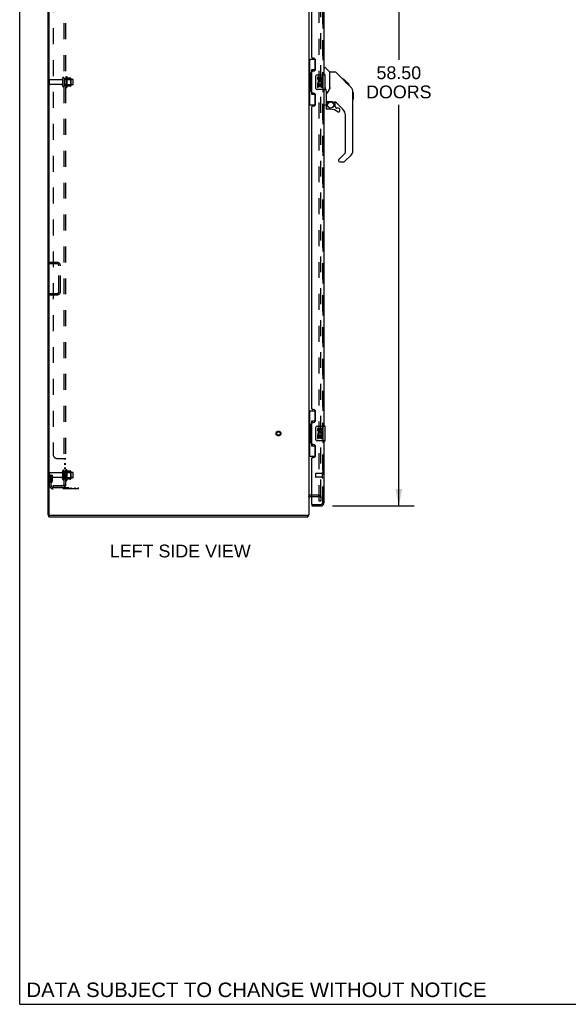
# Model space of a CAD drawing. Header units: inches. Extents: x 0 to 200, y 0 to 129.
# Tile 1 of 82: x 0 to 38, y 0 to 68. Entities that reach past the tile are written whole.
import ezdxf

# ---------------------------------------------------------------- set-up
doc = ezdxf.new("R2010")
doc.units = ezdxf.units.IN
doc.header["$LTSCALE"] = 11
doc.header["$MEASUREMENT"] = 0
doc.linetypes.add('HIDDEN', pattern=[0.2, 0.1, -0.1])
doc.layers.get('0').update_dxf_attribs({"linetype": 'CONTINUOUS'})
for name, color, linetype in [('DEFAULT_2', 8, 'HIDDEN'), ('DIMENSIONS', 7, 'CONTINUOUS'), ('LEFT_DOOR_ASSEMBLY', 7, 'CONTINUOUS'), ('RIGHT_DOOR_ASSEMBLY', 7, 'CONTINUOUS'), ('SUBPANEL', 7, 'CONTINUOUS')]:
    doc.layers.add(name, color=color, linetype=linetype)
doc.styles.get("Standard").update_dxf_attribs({"font": 'arial.ttf'})
doc.dimstyles.new('DIMSTYLE_1', dxfattribs={"dimtxt": 0.882353, "dimasz": 1.176471, "dimexe": 0.09, "dimexo": 0.07, "dimgap": 0.0375, "dimtad": 0, "dimtih": 1, "dimtoh": 1, "dimzin": 4, "dimdsep": 46, "dimtxsty": 'Standard', "dimblk": '_FILLED', "dimblk1": '_FILLED', "dimblk2": '_FILLED', "dimcen": 0.09, "dimazin": 1, "dimtfac": 1, "dimtdec": 3, "dimtofl": 0, "dimtmove": 0, "dimatfit": 3, "dimldrblk": '_FILLED', "dimfxl": 0, "dimtolj": 1, "dimtzin": 4, "dimarcsym": 0})

# ---------------------------------------------------------------- blocks, each defined once
blk = doc.blocks.new('_FILLED')
at = {"color": 0, "linetype": 'ByBlock'}
blk.add_solid([(0, 0), (-1, 0.2), (-1, -0.2)], dxfattribs=at)
blk = doc.blocks.new('*D11')
at = {"layer": 'DIMENSIONS', "color": 2, "linetype": 'Continuous'}
for p, q in [((21.597, 92.891), (27.22, 92.891)), ((26.162, 92.891), (26.162, 65.169)), ((26.162, 34.391), (26.162, 62.081)), ((21.597, 34.391), (27.22, 34.391))]:
    blk.add_line(p, q, dxfattribs=at)
at = {"layer": 'DIMENSIONS', "color": 2, "linetype": 'Continuous', "xscale": 1.1764705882, "yscale": 1.1764705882, "zscale": 1.1764705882}
for p, rotation in [((26.162, 92.891), 90), ((26.162, 34.391), 270)]:
    blk.add_blockref('_FILLED', p, dxfattribs=dict(at, rotation=rotation))
at = {"layer": 'DIMENSIONS', "color": 2, "linetype": 'Continuous', "insert": (26.162, 64.728), "char_height": 0.8824, "width": 4.51345, "attachment_point": 2, "line_spacing_factor": 0.9}
blk.add_mtext('58.50\\PDOORS', dxfattribs=at)

msp = doc.modelspace()

# ---------------------------------------------------------------- linework, layer by layer
at = {"color": 7, "linetype": 'Continuous'}
for p, q in [((0, 0), (0, 129.412)), ((20.166, 35.037), (20.104, 35.037)), ((2.014, 33.745), (1.962, 33.745)), ((2.014, 33.641), (2.014, 33.745)), ((2.014, 33.641), (19.885, 33.641)), ((19.885, 33.641), (19.885, 33.745)), ((19.911, 33.737), (19.902, 33.745)), ((0, 0), (200, 0))]:
    msp.add_line(p, q, dxfattribs=at)
at = {"color": 3, "linetype": 'Continuous'}
for p, q in [((1.962, 33.745), (1.962, 98.338)), ((2.014, 98.311), (2.014, 33.807)), ((19.962, 93.57), (19.962, 33.745)), ((2.014, 33.745), (19.962, 33.745))]:
    msp.add_line(p, q, dxfattribs=at)
at = {"color": 7, "linetype": 'Continuous'}
for points in [[(19.897, 33.676), (19.896, 33.671), (19.896, 33.666), (19.895, 33.662), (19.895, 33.658), (19.894, 33.655), (19.894, 33.652), (19.893, 33.649), (19.892, 33.646), (19.891, 33.644), (19.89, 33.643), (19.888, 33.642), (19.887, 33.641), (19.886, 33.641), (19.885, 33.641)], [(19.911, 33.737), (19.909, 33.735), (19.908, 33.732), (19.906, 33.729), (19.905, 33.725), (19.903, 33.721), (19.902, 33.716), (19.901, 33.712), (19.9, 33.707), (19.899, 33.702), (19.899, 33.697), (19.898, 33.691), (19.898, 33.686), (19.897, 33.676)]]:
    msp.add_lwpolyline(points, dxfattribs=at)
for centre, radius, start, end in [((20.104, 34.894), 0.142, 90, 180), ((19.715, 33.887), 0.246, 322.60593, 324.66952)]:
    msp.add_arc(centre, radius, start, end, dxfattribs=at)
at = {"color": 3, "linetype": 'Continuous'}
msp.add_arc((2.076, 33.807), 0.0625, 180, 270, dxfattribs=at)
at = {"layer": 'DEFAULT_2', "color": 8, "linetype": 'HIDDEN'}
for p, q in [((20.67, 34.724), (20.67, 92.557)), ((20.774, 35.115), (20.774, 92.236)), ((2.96, 63.905), (2.96, 63.376)), ((3.066, 63.905), (3.066, 63.376)), ((3.191, 63.975), (3.191, 63.306)), ((3.261, 63.996), (3.261, 63.285)), ((3.516, 63.918), (3.288, 63.918)), ((3.527, 63.896), (3.527, 63.385)), ((2.066, 63.505), (2.066, 63.777)), ((2.897, 63.807), (2.096, 63.807)), ((2.897, 63.475), (2.096, 63.475)), ((3.661, 63.824), (3.066, 63.824)), ((3.661, 63.458), (3.066, 63.458)), ((3.211, 63.824), (3.191, 63.844)), ((3.211, 63.457), (3.191, 63.437)), ((3.211, 63.824), (3.211, 63.457)), ((3.211, 63.824), (3.507, 63.824)), ((3.211, 63.457), (3.507, 63.457)), ((3.516, 63.363), (3.288, 63.363)), ((3.507, 63.824), (3.527, 63.844)), ((3.507, 63.824), (3.507, 63.457)), ((3.507, 63.457), (3.527, 63.437)), ((3.691, 63.488), (3.691, 63.794)), ((2.066, 51.203), (2.569, 51.203)), ((2.066, 51.203), (2.066, 51.099)), ((2.569, 51.099), (2.066, 51.099)), ((2.712, 49.2), (2.712, 50.957)), ((2.816, 49.2), (2.816, 50.957)), ((2.066, 49.057), (2.569, 49.057)), ((2.066, 48.953), (2.066, 49.057)), ((2.066, 48.953), (2.569, 48.953)), ((2.96, 36.78), (2.96, 36.251)), ((3.066, 36.78), (3.066, 36.251)), ((3.661, 36.699), (3.066, 36.699)), ((3.191, 36.85), (3.191, 36.181)), ((3.211, 36.699), (3.191, 36.719)), ((3.211, 36.699), (3.507, 36.699)), ((3.211, 36.699), (3.211, 36.332)), ((3.261, 36.871), (3.261, 36.16)), ((3.516, 36.793), (3.288, 36.793)), ((3.507, 36.699), (3.527, 36.719)), ((3.507, 36.699), (3.507, 36.332)), ((3.527, 36.771), (3.527, 36.26)), ((2.066, 35.814), (2.066, 36.652)), ((2.17, 36.516), (2.066, 36.516)), ((2.897, 36.682), (2.096, 36.682)), ((2.897, 36.35), (2.096, 36.35)), ((2.154, 36.169), (2.105, 36.101)), ((2.156, 36.175), (2.156, 36.516)), ((2.156, 36.341), (2.26, 36.341)), ((2.17, 36.516), (2.26, 36.516)), ((2.17, 35.814), (2.17, 36.516)), ((2.238, 36.108), (2.189, 36.04)), ((2.26, 36.175), (2.26, 36.516)), ((3.661, 36.333), (3.066, 36.333)), ((3.211, 36.332), (3.191, 36.312)), ((3.211, 36.332), (3.507, 36.332)), ((3.516, 36.238), (3.288, 36.238)), ((3.507, 36.332), (3.527, 36.312)), ((3.691, 36.363), (3.691, 36.669)), ((2.312, 35.672), (4.066, 35.672)), ((4.066, 35.568), (2.312, 35.568)), ((3.563, 35.568), (3.563, 35.672)), ((3.819, 35.568), (3.819, 35.672)), ((4.066, 35.568), (4.066, 35.672)), ((20.588, 35.141), (20.104, 35.141)), ((20.166, 35.037), (20.588, 35.037)), ((20.774, 34.724), (20.67, 34.724)), ((20.774, 35.115), (20.774, 34.724))]:
    msp.add_line(p, q, dxfattribs=at)
for radius in [0.164, 0.124]:
    msp.add_circle((17.858, 39.391), radius, dxfattribs=at)
for centre, radius, start, end in [((3.013, 63.905), 0.053, 360, 180), ((3.229, 63.975), 0.0384, 34.44966, 180), ((2.66, 63.641), 0.698, 23.96793, 30.66313), ((3.307, 63.928), 0.01, 203.96793, 270), ((3.516, 63.908), 0.01, 5.19383, 90), ((3.385, 63.896), 0.141, 0, 5.20805), ((2.096, 63.777), 0.03, 90, 180), ((2.096, 63.505), 0.03, 180, 270), ((2.897, 63.869), 0.0625, 270, 360), ((2.897, 63.412), 0.0625, 0, 90), ((3.013, 63.376), 0.053, 180, 0), ((3.229, 63.306), 0.0384, 180, 325.55034), ((2.66, 63.641), 0.698, 329.33687, 336.03207), ((3.307, 63.353), 0.01, 90, 156.03207), ((3.516, 63.373), 0.01, 270, 354.80617), ((3.385, 63.385), 0.141, 354.79195, 360), ((3.661, 63.794), 0.03, 359.99999, 90), ((3.661, 63.488), 0.03, 270, 0.00001), ((2.569, 50.957), 0.246, 0, 90), ((2.569, 50.957), 0.142, 0, 90), ((2.569, 49.2), 0.246, 270, 360), ((2.569, 49.2), 0.142, 270, 360), ((2.897, 36.744), 0.0625, 270, 360), ((3.013, 36.78), 0.053, 360, 180), ((3.229, 36.85), 0.0384, 34.44966, 180), ((2.66, 36.516), 0.698, 23.96793, 30.66313), ((3.307, 36.803), 0.01, 203.96793, 270), ((3.516, 36.783), 0.01, 5.19383, 90), ((3.385, 36.771), 0.141, 0, 5.20805), ((3.661, 36.669), 0.03, 359.99999, 90), ((2.096, 36.652), 0.03, 90, 180), ((2.096, 36.38), 0.03, 180, 270), ((2.274, 35.98), 0.208, 144.24611, 180), ((2.146, 36.175), 0.01, 324.24611, 360), ((2.274, 35.98), 0.104, 144.24611, 180), ((2.146, 36.175), 0.114, 324.24611, 360), ((2.897, 36.287), 0.0625, 0, 90), ((3.013, 36.251), 0.053, 180, 0), ((3.229, 36.181), 0.0384, 180, 325.55034), ((2.66, 36.516), 0.698, 329.33687, 336.03207), ((3.307, 36.228), 0.01, 90, 156.03207), ((3.516, 36.248), 0.01, 270, 354.80617), ((3.385, 36.26), 0.141, 354.79195, 360), ((3.661, 36.363), 0.03, 270, 0.00001), ((2.312, 35.814), 0.246, 180, 270), ((2.312, 35.814), 0.142, 180, 270), ((20.104, 34.894), 0.246, 90, 142.75862), ((20.588, 34.954), 0.186, 0, 90), ((20.588, 34.954), 0.0823, 0, 90)]:
    msp.add_arc(centre, radius, start, end, dxfattribs=at)
at = {"layer": 'LEFT_DOOR_ASSEMBLY', "color": 8, "linetype": 'HIDDEN'}
for p, q in [((20.916, 34.637), (20.916, 92.644)), ((20.416, 36.609), (20.416, 36.381)), ((20.873, 36.619), (20.426, 36.619)), ((20.873, 36.371), (20.426, 36.371)), ((20.873, 36.637), (20.873, 36.353)), ((20.186, 34.495), (20.773, 34.495))]:
    msp.add_line(p, q, dxfattribs=at)
at = {"layer": 'LEFT_DOOR_ASSEMBLY', "color": 3, "linetype": 'Continuous'}
for p, q in [((21.02, 64.141), (21.02, 87.391)), ((20.166, 65.348), (20.166, 86.183)), ((20.286, 65.288), (20.226, 65.288)), ((20.416, 64.538), (20.416, 65.158)), ((20.166, 62.933), (20.166, 64.348)), ((20.226, 64.408), (20.286, 64.408)), ((20.286, 62.873), (20.226, 62.873)), ((20.416, 62.123), (20.416, 62.743)), ((21.02, 39.891), (21.02, 63.141)), ((20.166, 41.098), (20.166, 61.933)), ((20.226, 61.993), (20.286, 61.993)), ((20.286, 41.038), (20.226, 41.038)), ((20.416, 40.288), (20.416, 40.908)), ((20.166, 38.683), (20.166, 40.098)), ((20.226, 40.158), (20.286, 40.158)), ((21.02, 34.637), (21.02, 38.891)), ((20.286, 38.623), (20.226, 38.623)), ((20.416, 37.873), (20.416, 38.493)), ((20.166, 34.515), (20.166, 37.683)), ((20.226, 37.743), (20.286, 37.743)), ((20.166, 34.391), (20.773, 34.391))]:
    msp.add_line(p, q, dxfattribs=at)
at = {"layer": 'LEFT_DOOR_ASSEMBLY', "color": 7, "linetype": 'Continuous'}
for p, q in [((19.962, 65.216), (20.402, 65.216)), ((20.001, 65.216), (20.001, 64.191)), ((20.366, 65.216), (20.366, 64.436)), ((21.02, 64.644), (21.082, 64.644)), ((21.408, 64.335), (21.11, 64.633)), ((19.979, 64.191), (20.102, 64.191)), ((19.979, 64.191), (19.979, 63.091)), ((20.102, 64.221), (20.102, 64.241)), ((20.102, 63.091), (20.102, 64.191)), ((20.366, 64.481), (20.139, 64.481)), ((20.139, 64.481), (20.139, 62.801)), ((20.425, 63.241), (20.425, 64.041)), ((20.525, 64.141), (21.065, 64.141)), ((20.625, 63.986), (20.562, 63.986)), ((20.562, 63.986), (20.562, 63.85)), ((20.625, 63.85), (20.625, 63.986)), ((20.69, 63.913), (20.69, 63.844)), ((20.751, 63.85), (20.751, 63.892)), ((20.814, 63.892), (20.814, 63.756)), ((20.877, 63.756), (20.877, 63.892)), ((21.08, 63.156), (21.08, 64.126)), ((21.774, 64.33), (21.413, 64.33)), ((21.413, 63.225), (21.413, 64.33)), ((22.595, 63.542), (21.83, 64.306)), ((20.58, 63.525), (20.562, 63.525)), ((20.562, 63.525), (20.562, 63.295)), ((20.562, 63.295), (20.625, 63.295)), ((20.615, 63.525), (20.642, 63.544)), ((20.615, 63.525), (20.877, 63.525)), ((20.625, 63.462), (20.69, 63.462)), ((20.625, 63.295), (20.625, 63.462)), ((20.69, 63.462), (20.69, 63.326)), ((20.69, 63.326), (20.751, 63.326)), ((20.751, 63.462), (20.814, 63.462)), ((20.751, 63.326), (20.751, 63.462)), ((20.806, 63.561), (20.864, 63.536)), ((20.814, 63.756), (20.877, 63.756)), ((20.814, 63.462), (20.814, 63.295)), ((20.814, 63.295), (20.877, 63.295)), ((20.877, 63.295), (20.877, 63.525)), ((21.08, 63.237), (21.082, 63.246)), ((21.11, 63.131), (21.11, 63.27)), ((21.413, 63.287), (21.392, 63.23)), ((22.351, 63.852), (22.285, 63.852)), ((22.359, 63.845), (22.292, 63.845)), ((22.368, 63.835), (22.302, 63.835)), ((22.375, 63.828), (22.308, 63.828)), ((22.383, 63.82), (22.316, 63.82)), ((22.403, 63.801), (22.336, 63.801)), ((22.351, 63.852), (22.678, 63.525)), ((22.425, 63.778), (22.358, 63.778)), ((22.449, 63.755), (22.382, 63.755)), ((22.472, 63.731), (22.405, 63.731)), ((22.496, 63.707), (22.429, 63.707)), ((22.52, 63.684), (22.453, 63.684)), ((22.542, 63.662), (22.475, 63.662)), ((22.562, 63.641), (22.495, 63.641)), ((22.579, 63.624), (22.513, 63.624)), ((22.592, 63.611), (22.526, 63.611)), ((22.597, 63.607), (22.53, 63.607)), ((22.599, 63.605), (22.532, 63.605)), ((22.599, 63.604), (22.532, 63.604)), ((22.6, 63.604), (22.533, 63.604)), ((22.582, 63.554), (22.533, 63.603)), ((22.602, 63.601), (22.535, 63.601)), ((22.607, 63.597), (22.54, 63.597)), ((22.613, 63.591), (22.546, 63.591)), ((22.626, 63.577), (22.559, 63.577)), ((22.641, 63.562), (22.575, 63.562)), ((22.649, 63.554), (22.582, 63.554)), ((22.595, 63.541), (22.582, 63.554)), ((22.656, 63.547), (22.589, 63.547)), ((22.595, 63.541), (22.873, 63.263)), ((22.668, 63.535), (22.601, 63.535)), ((22.673, 63.53), (22.606, 63.53)), ((22.677, 63.527), (22.61, 63.527)), ((22.678, 63.526), (22.611, 63.526)), ((22.678, 63.525), (22.611, 63.525)), ((22.679, 63.525), (22.612, 63.525)), ((22.767, 63.436), (22.679, 63.525)), ((22.696, 63.441), (22.763, 63.441)), ((22.764, 63.439), (22.698, 63.439)), ((22.767, 63.436), (22.7, 63.436)), ((19.979, 63.091), (20.102, 63.091)), ((20.001, 63.091), (20.001, 62.066)), ((20.102, 63.04), (20.102, 63.06)), ((20.139, 62.801), (20.366, 62.801)), ((20.366, 62.846), (20.366, 62.066)), ((21.065, 63.141), (20.525, 63.141)), ((21.138, 63.006), (21.138, 62.112)), ((22.988, 62.985), (22.987, 63.016)), ((22.988, 58.882), (22.988, 62.985)), ((23.008, 62.934), (22.988, 62.954)), ((23.008, 62.934), (23.008, 62.458)), ((19.962, 62.066), (20.402, 62.066)), ((21.02, 62.041), (21.067, 62.041)), ((21.138, 62.085), (21.138, 61.847)), ((21.157, 62.304), (21.453, 62.304)), ((21.195, 62.224), (21.275, 62.304)), ((21.201, 62.218), (21.198, 62.221)), ((21.205, 62.215), (21.201, 62.218)), ((21.21, 62.21), (21.205, 62.215)), ((21.638, 62.263), (21.725, 62.263)), ((21.768, 61.931), (21.768, 62.258)), ((21.771, 61.923), (21.843, 61.851)), ((22.303, 61.766), (21.802, 62.268)), ((22.004, 61.847), (21.851, 61.847)), ((23.008, 62.458), (22.988, 62.438)), ((21.453, 61.769), (21.216, 61.769)), ((22.083, 61.649), (22.083, 61.769)), ((22.476, 58.797), (22.476, 61.349)), ((22.018, 58.306), (22.453, 58.741)), ((22.873, 58.604), (22.421, 58.152)), ((22.004, 58.272), (22.004, 58.207)), ((22.083, 58.129), (22.365, 58.129)), ((19.962, 40.966), (20.402, 40.966)), ((20.001, 40.966), (20.001, 39.941)), ((20.366, 40.966), (20.366, 40.186)), ((20.366, 40.231), (20.139, 40.231)), ((20.139, 40.231), (20.139, 38.551)), ((19.979, 39.941), (20.102, 39.941)), ((19.979, 39.941), (19.979, 38.841)), ((20.102, 39.971), (20.102, 39.991)), ((20.102, 38.841), (20.102, 39.941)), ((20.425, 38.991), (20.425, 39.791)), ((20.525, 39.891), (21.065, 39.891)), ((20.625, 39.736), (20.562, 39.736)), ((20.562, 39.736), (20.562, 39.6)), ((20.625, 39.6), (20.625, 39.736)), ((20.69, 39.663), (20.69, 39.594)), ((20.751, 39.6), (20.751, 39.642)), ((20.814, 39.642), (20.814, 39.506)), ((20.814, 39.506), (20.877, 39.506)), ((20.877, 39.506), (20.877, 39.642)), ((21.08, 38.906), (21.08, 39.876)), ((19.979, 38.841), (20.102, 38.841)), ((20.001, 38.841), (20.001, 37.816)), ((20.102, 38.79), (20.102, 38.81)), ((21.065, 38.891), (20.525, 38.891)), ((20.58, 39.275), (20.562, 39.275)), ((20.562, 39.275), (20.562, 39.045)), ((20.562, 39.045), (20.625, 39.045)), ((20.615, 39.275), (20.642, 39.294)), ((20.615, 39.275), (20.877, 39.275)), ((20.625, 39.212), (20.69, 39.212)), ((20.625, 39.045), (20.625, 39.212)), ((20.69, 39.212), (20.69, 39.076)), ((20.69, 39.076), (20.751, 39.076)), ((20.751, 39.212), (20.814, 39.212)), ((20.751, 39.076), (20.751, 39.212)), ((20.806, 39.311), (20.864, 39.286)), ((20.814, 39.212), (20.814, 39.045)), ((20.814, 39.045), (20.877, 39.045)), ((20.877, 39.045), (20.877, 39.275)), ((20.139, 38.551), (20.366, 38.551)), ((20.366, 38.596), (20.366, 37.816)), ((19.962, 37.816), (20.402, 37.816)), ((20.166, 34.495), (20.186, 34.495)), ((20.166, 34.495), (20.166, 34.391))]:
    msp.add_line(p, q, dxfattribs=at)
for points in [[(20.139, 64.457), (20.139, 64.453), (20.139, 64.45), (20.14, 64.446), (20.141, 64.441), (20.143, 64.437), (20.145, 64.432), (20.148, 64.426), (20.151, 64.42), (20.154, 64.414), (20.158, 64.407), (20.162, 64.399), (20.167, 64.391), (20.172, 64.383), (20.175, 64.38)], [(20.425, 64.041), (20.425, 64.047), (20.425, 64.053), (20.426, 64.059), (20.428, 64.065), (20.429, 64.071), (20.431, 64.077)], [(21.83, 64.306), (21.822, 64.313), (21.814, 64.319), (21.805, 64.323), (21.795, 64.327), (21.785, 64.329), (21.774, 64.33)], [(20.431, 63.204), (20.429, 63.21), (20.428, 63.216), (20.426, 63.222), (20.425, 63.228), (20.425, 63.234), (20.425, 63.241)], [(21.082, 63.246), (21.083, 63.249), (21.084, 63.252), (21.085, 63.254), (21.086, 63.257), (21.087, 63.259), (21.088, 63.261), (21.089, 63.264), (21.09, 63.266), (21.091, 63.268), (21.092, 63.27), (21.094, 63.271), (21.095, 63.273), (21.097, 63.274), (21.098, 63.275), (21.099, 63.276), (21.101, 63.277), (21.102, 63.277), (21.104, 63.277), (21.105, 63.276), (21.106, 63.275), (21.107, 63.274), (21.108, 63.273), (21.109, 63.271), (21.11, 63.27)], [(21.392, 63.23), (21.362, 63.161), (21.326, 63.09), (21.283, 63.018), (21.236, 62.945), (21.191, 62.879)], [(22.533, 63.603), (22.512, 63.624), (22.49, 63.646), (22.469, 63.668)], [(22.988, 62.985), (22.987, 63.015), (22.982, 63.056), (22.972, 63.097), (22.958, 63.135), (22.94, 63.173), (22.919, 63.208), (22.894, 63.241), (22.873, 63.263)], [(20.175, 62.902), (20.172, 62.898), (20.167, 62.89), (20.162, 62.882), (20.158, 62.874), (20.154, 62.867), (20.151, 62.861), (20.148, 62.855), (20.145, 62.85), (20.143, 62.844), (20.141, 62.84), (20.14, 62.835), (20.139, 62.831), (20.139, 62.828), (20.139, 62.824)], [(21.11, 63.131), (21.11, 63.132), (21.111, 63.134), (21.111, 63.135), (21.112, 63.137), (21.113, 63.138), (21.113, 63.14), (21.114, 63.141), (21.114, 63.142), (21.115, 63.143), (21.116, 63.144), (21.117, 63.144), (21.117, 63.145), (21.118, 63.145), (21.119, 63.145), (21.119, 63.144), (21.12, 63.144), (21.12, 63.143), (21.121, 63.142), (21.121, 63.142), (21.122, 63.141), (21.122, 63.14), (21.123, 63.139), (21.123, 63.137), (21.123, 63.136), (21.124, 63.135), (21.124, 63.134), (21.125, 63.132), (21.125, 63.131), (21.125, 63.129), (21.126, 63.128), (21.126, 63.126), (21.127, 63.124), (21.127, 63.122), (21.127, 63.121), (21.128, 63.119), (21.128, 63.116), (21.129, 63.114), (21.129, 63.112), (21.129, 63.11), (21.13, 63.108), (21.13, 63.105), (21.131, 63.103), (21.131, 63.1), (21.131, 63.098), (21.132, 63.095), (21.132, 63.093), (21.132, 63.09), (21.133, 63.087), (21.133, 63.084), (21.133, 63.081), (21.134, 63.078), (21.134, 63.074), (21.135, 63.071), (21.135, 63.067), (21.135, 63.063), (21.136, 63.059), (21.136, 63.055), (21.136, 63.05), (21.137, 63.046), (21.137, 63.041), (21.137, 63.036), (21.137, 63.03), (21.137, 63.025), (21.138, 63.019), (21.138, 63.013), (21.138, 63.006)], [(21.191, 62.879), (21.18, 62.862), (21.165, 62.834), (21.152, 62.801), (21.144, 62.767), (21.139, 62.733), (21.138, 62.709)], [(21.21, 62.21), (21.2, 62.2), (21.192, 62.189), (21.184, 62.178), (21.177, 62.165), (21.171, 62.153), (21.166, 62.14), (21.163, 62.126), (21.16, 62.113), (21.158, 62.099), (21.158, 62.085)], [(21.198, 62.221), (21.197, 62.223), (21.196, 62.223), (21.196, 62.224), (21.195, 62.224)], [(21.453, 62.304), (21.46, 62.304), (21.48, 62.303), (21.5, 62.3), (21.521, 62.297), (21.54, 62.292), (21.558, 62.287), (21.574, 62.281), (21.588, 62.276), (21.6, 62.272), (21.611, 62.268), (21.62, 62.266), (21.628, 62.264), (21.636, 62.263), (21.637, 62.263)], [(20.139, 40.207), (20.139, 40.203), (20.139, 40.2), (20.14, 40.196), (20.141, 40.191), (20.143, 40.187), (20.145, 40.182), (20.148, 40.176), (20.151, 40.17), (20.154, 40.164), (20.158, 40.157), (20.162, 40.149), (20.167, 40.141), (20.172, 40.133), (20.175, 40.13)], [(20.425, 39.791), (20.425, 39.797), (20.425, 39.803), (20.426, 39.809), (20.428, 39.815), (20.429, 39.821), (20.431, 39.827)], [(20.431, 38.954), (20.429, 38.96), (20.428, 38.966), (20.426, 38.972), (20.425, 38.978), (20.425, 38.984), (20.425, 38.991)], [(20.175, 38.652), (20.172, 38.648), (20.167, 38.64), (20.162, 38.632), (20.158, 38.624), (20.154, 38.617), (20.151, 38.611), (20.148, 38.605), (20.145, 38.6), (20.143, 38.594), (20.141, 38.59), (20.14, 38.585), (20.139, 38.581), (20.139, 38.578), (20.139, 38.574)]]:
    msp.add_lwpolyline(points, dxfattribs=at)
msp.add_circle((21.453, 62.064), 0.217, dxfattribs=at)
at = {"layer": 'LEFT_DOOR_ASSEMBLY', "color": 3, "linetype": 'Continuous'}
for centre, radius, start, end in [((20.226, 65.348), 0.06, 180, 270), ((20.286, 65.158), 0.13, 0, 90), ((20.226, 64.348), 0.06, 90, 180), ((20.286, 64.538), 0.13, 270, 360), ((20.226, 62.933), 0.06, 180, 270), ((20.286, 62.743), 0.13, 0, 90), ((20.226, 61.933), 0.06, 90, 180), ((20.286, 62.123), 0.13, 270, 360), ((20.226, 41.098), 0.06, 180, 270), ((20.286, 40.908), 0.13, 0, 90), ((20.226, 40.098), 0.06, 90, 180), ((20.286, 40.288), 0.13, 270, 360), ((20.226, 38.683), 0.06, 180, 270), ((20.286, 38.493), 0.13, 0, 90), ((20.226, 37.683), 0.06, 90, 180), ((20.286, 37.873), 0.13, 270, 360), ((20.186, 34.515), 0.02, 180, 270), ((20.773, 34.637), 0.246, 270, 360)]:
    msp.add_arc(centre, radius, start, end, dxfattribs=at)
at = {"layer": 'LEFT_DOOR_ASSEMBLY', "color": 7, "linetype": 'Continuous'}
for centre, radius, start, end in [((21.082, 64.605), 0.0394, 45, 90), ((20.525, 64.041), 0.1, 90, 158.79459), ((20.782, 63.892), 0.0943, 68.69989, 167.43379), ((20.782, 63.892), 0.0314, 0, 180.04847), ((20.782, 63.892), 0.0943, 0, 68.67039), ((21.065, 64.126), 0.015, 0, 90), ((21.394, 64.321), 0.0197, 0, 45), ((20.525, 63.241), 0.1, 201.20502, 270), ((20.657, 63.85), 0.0943, 180, 360), ((20.716, 63.598), 0.154, 161.41988, 206.19629), ((20.719, 63.599), 0.157, 336.59665, 161.87913), ((20.719, 63.599), 0.157, 205.73705, 207.8532), ((20.657, 63.85), 0.0314, 180, 261.22946), ((20.719, 63.599), 0.0943, 336.59665, 215.11217), ((20.656, 63.855), 0.0362, 263.42855, 341.76278), ((22.555, 62.969), 0.433, 42.23856, 42.72732), ((21.065, 63.156), 0.015, 270, 360), ((21.067, 62.112), 0.0709, 270, 360), ((21.157, 62.324), 0.0197, 180, 270), ((21.335, 62.085), 0.197, 135, 180), ((21.216, 61.847), 0.0787, 180, 270), ((21.725, 62.066), 0.197, 45, 90), ((21.779, 61.931), 0.0118, 180, 225), ((21.851, 61.859), 0.0118, 225, 270), ((22.004, 61.769), 0.0787, 0, 90), ((21.453, 60.981), 0.787, 50.4788, 90), ((22.004, 61.649), 0.0787, 230.4788, 360), ((21.886, 61.349), 0.591, 0, 45), ((22.398, 58.797), 0.0787, 315, 360), ((22.594, 58.882), 0.394, 315, 360), ((22.051, 58.272), 0.0472, 135, 180), ((22.083, 58.207), 0.0787, 180, 270), ((22.365, 58.207), 0.0787, 270, 315), ((20.525, 39.791), 0.1, 90, 158.79459), ((20.657, 39.6), 0.0943, 180, 360), ((20.719, 39.349), 0.157, 336.59665, 161.87913), ((20.657, 39.6), 0.0314, 180, 261.22946), ((20.719, 39.349), 0.0943, 336.59665, 215.11217), ((20.656, 39.605), 0.0362, 263.42855, 341.76278), ((20.782, 39.642), 0.0943, 68.69989, 167.43379), ((20.782, 39.642), 0.0314, 0, 180.04847), ((20.782, 39.642), 0.0943, 0, 68.67039), ((21.065, 39.876), 0.015, 0, 90), ((20.525, 38.991), 0.1, 201.20502, 270), ((20.716, 39.348), 0.154, 161.41988, 206.19629), ((20.719, 39.349), 0.157, 205.73705, 207.8532), ((21.065, 38.906), 0.015, 270, 360)]:
    msp.add_arc(centre, radius, start, end, dxfattribs=at)
at = {"layer": 'LEFT_DOOR_ASSEMBLY', "color": 8, "linetype": 'HIDDEN'}
for centre, radius, start, end in [((20.426, 36.609), 0.01, 90, 180), ((20.426, 36.381), 0.01, 180, 270), ((20.894, 36.637), 0.0215, 0, 180), ((20.894, 36.353), 0.0215, 180, 360), ((20.773, 34.637), 0.142, 270, 360)]:
    msp.add_arc(centre, radius, start, end, dxfattribs=at)
at = {"layer": 'LEFT_DOOR_ASSEMBLY', "color": 7, "linetype": 'Continuous'}
for centre, start_param, end_param in [((20.206, 64.231), 0.699287, 1.51401), ((20.206, 64.231), -4.655602, -3.84088), ((20.206, 63.05), 0.699287, 1.51401), ((20.206, 63.05), -4.655602, -3.84088), ((20.206, 39.981), 0.699287, 1.51401), ((20.206, 39.981), -4.655602, -3.84088), ((20.206, 38.8), 0.699287, 1.51401), ((20.206, 38.8), -4.655602, -3.84088)]:
    msp.add_ellipse(centre, major_axis=(0, 0.18), ratio=0.579493, start_param=start_param, end_param=end_param, dxfattribs=at)
at = {"layer": 'RIGHT_DOOR_ASSEMBLY', "color": 8, "linetype": 'HIDDEN'}
for p, q in [((20.916, 92.644), (20.916, 34.637)), ((20.186, 34.495), (20.773, 34.495))]:
    msp.add_line(p, q, dxfattribs=at)
msp.add_arc((20.773, 34.637), 0.142, 270, 360, dxfattribs=at)
at = {"layer": 'SUBPANEL', "color": 8, "linetype": 'HIDDEN'}
for p, q in [((3.066, 35.797), (3.066, 91.484)), ((3.191, 35.797), (3.191, 91.484)), ((2.316, 89.359), (2.316, 37.922)), ((3.066, 63.891), (3.191, 63.891)), ((3.066, 63.391), (3.191, 63.391)), ((2.566, 37.672), (3.137, 37.672)), ((3.066, 37.636), (3.191, 37.636)), ((3.157, 37.661), (3.165, 37.658)), ((3.066, 37.311), (3.191, 37.311)), ((3.066, 37.275), (3.191, 37.275)), ((3.066, 37.03), (3.191, 37.03)), ((3.066, 36.994), (3.191, 36.994)), ((3.066, 36.766), (3.191, 36.766)), ((3.066, 36.266), (3.191, 36.266)), ((2.316, 35.797), (2.954, 35.797)), ((2.316, 35.797), (2.316, 35.672)), ((2.954, 35.672), (2.316, 35.672)), ((3.137, 35.758), (3.04, 35.838)), ((3.066, 35.797), (3.191, 35.797))]:
    msp.add_line(p, q, dxfattribs=at)
for points in [[(3.04, 37.672), (3.04, 37.67), (3.04, 37.668), (3.04, 37.667), (3.04, 37.665), (3.04, 37.664), (3.041, 37.662), (3.042, 37.66), (3.043, 37.659), (3.044, 37.657), (3.046, 37.656), (3.048, 37.655), (3.049, 37.653), (3.051, 37.652), (3.055, 37.649)], [(3.04, 37.672), (3.04, 37.67), (3.04, 37.668), (3.04, 37.667), (3.04, 37.665), (3.04, 37.664), (3.041, 37.662), (3.042, 37.66)], [(3.043, 37.659), (3.044, 37.657), (3.046, 37.656), (3.048, 37.655), (3.049, 37.653)], [(3.055, 37.649), (3.057, 37.648), (3.059, 37.647), (3.061, 37.645), (3.062, 37.644), (3.063, 37.642), (3.064, 37.641), (3.065, 37.639), (3.066, 37.638), (3.066, 37.636)], [(3.059, 37.647), (3.061, 37.645), (3.062, 37.644), (3.063, 37.642)], [(3.064, 37.641), (3.065, 37.639), (3.066, 37.638), (3.066, 37.636)], [(3.137, 37.672), (3.139, 37.67), (3.141, 37.669), (3.144, 37.667), (3.147, 37.666), (3.15, 37.664), (3.154, 37.662), (3.157, 37.661)], [(3.137, 37.672), (3.139, 37.67), (3.141, 37.669), (3.144, 37.667)], [(3.165, 37.658), (3.168, 37.656), (3.171, 37.655)], [(3.171, 37.655), (3.175, 37.653), (3.178, 37.652), (3.18, 37.65), (3.183, 37.648), (3.185, 37.646), (3.187, 37.645), (3.189, 37.643), (3.19, 37.641), (3.19, 37.639), (3.191, 37.638), (3.191, 37.636)], [(3.178, 37.652), (3.18, 37.65), (3.183, 37.648), (3.185, 37.646), (3.187, 37.645)], [(3.189, 37.643), (3.19, 37.641), (3.19, 37.639), (3.191, 37.638), (3.191, 37.636)], [(3.04, 35.838), (3.04, 35.837), (3.04, 35.836), (3.04, 35.835), (3.04, 35.834), (3.04, 35.833), (3.041, 35.832), (3.042, 35.831), (3.043, 35.829), (3.044, 35.828), (3.046, 35.826), (3.048, 35.824), (3.051, 35.82)], [(3.051, 35.82), (3.053, 35.818), (3.055, 35.816), (3.057, 35.814), (3.059, 35.812), (3.061, 35.809), (3.062, 35.807), (3.063, 35.804), (3.064, 35.802), (3.065, 35.8), (3.066, 35.798), (3.066, 35.797)], [(3.125, 35.797), (3.125, 35.797), (3.125, 35.797), (3.125, 35.797), (3.125, 35.797), (3.124, 35.797), (3.124, 35.797), (3.123, 35.797), (3.123, 35.797), (3.122, 35.797), (3.122, 35.797), (3.121, 35.797), (3.12, 35.797), (3.12, 35.798), (3.119, 35.798), (3.118, 35.798), (3.118, 35.798), (3.117, 35.798), (3.116, 35.798), (3.116, 35.798), (3.115, 35.799), (3.114, 35.799), (3.113, 35.799), (3.113, 35.799), (3.112, 35.799), (3.111, 35.799), (3.11, 35.8), (3.11, 35.8), (3.109, 35.8), (3.108, 35.8), (3.107, 35.8), (3.107, 35.801), (3.106, 35.801), (3.105, 35.801), (3.104, 35.801), (3.103, 35.802), (3.103, 35.802), (3.102, 35.802), (3.101, 35.802), (3.1, 35.803), (3.099, 35.803), (3.098, 35.803), (3.097, 35.804), (3.097, 35.804), (3.096, 35.804), (3.095, 35.804), (3.094, 35.805), (3.093, 35.805), (3.092, 35.805), (3.091, 35.806), (3.09, 35.806), (3.089, 35.807), (3.088, 35.807), (3.087, 35.807), (3.086, 35.808), (3.085, 35.808), (3.084, 35.808), (3.083, 35.809), (3.082, 35.809), (3.081, 35.81), (3.08, 35.81), (3.079, 35.81), (3.079, 35.811), (3.078, 35.811), (3.077, 35.812), (3.076, 35.812), (3.075, 35.812), (3.074, 35.813), (3.074, 35.813), (3.073, 35.814), (3.072, 35.814), (3.071, 35.814), (3.071, 35.815), (3.07, 35.815), (3.069, 35.815), (3.069, 35.816), (3.068, 35.816), (3.067, 35.816), (3.067, 35.817), (3.066, 35.817), (3.065, 35.818), (3.065, 35.818), (3.064, 35.818), (3.064, 35.819), (3.063, 35.819), (3.063, 35.819), (3.062, 35.819), (3.062, 35.82), (3.062, 35.82)], [(3.062, 35.82), (3.062, 35.82), (3.062, 35.82), (3.062, 35.82), (3.062, 35.82), (3.062, 35.82), (3.062, 35.819), (3.062, 35.819), (3.063, 35.819), (3.063, 35.819), (3.064, 35.818), (3.064, 35.818), (3.065, 35.818), (3.065, 35.817), (3.065, 35.817)], [(3.122, 35.797), (3.123, 35.797), (3.123, 35.797), (3.124, 35.797), (3.124, 35.797), (3.125, 35.797), (3.125, 35.797), (3.125, 35.797), (3.125, 35.797), (3.125, 35.797)], [(3.137, 35.758), (3.139, 35.76), (3.141, 35.763), (3.144, 35.765), (3.147, 35.767), (3.15, 35.768), (3.154, 35.77), (3.157, 35.772), (3.161, 35.773), (3.168, 35.777)], [(3.168, 35.777), (3.171, 35.778), (3.175, 35.78), (3.178, 35.781), (3.18, 35.783), (3.183, 35.785), (3.185, 35.786), (3.187, 35.788), (3.189, 35.79), (3.19, 35.792), (3.19, 35.794), (3.191, 35.795), (3.191, 35.797)]]:
    msp.add_lwpolyline(points, dxfattribs=at)
for centre, radius, start, end in [((2.566, 37.922), 0.25, 180, 270), ((2.954, 35.909), 0.237, 270, 360), ((2.954, 35.909), 0.112, 270, 360)]:
    msp.add_arc(centre, radius, start, end, dxfattribs=at)

# ---------------------------------------------------------------- texts
at = {"layer": 'DIMENSIONS', "color": 2, "linetype": 'Continuous', "attachment_point": 2, "line_spacing_factor": 0.9}
for s, insert, char_height, width in [('LEFT SIDE VIEW', (11.082, 31.722), 0.88235, 9.7026), ('DATA SUBJECT TO CHANGE WITHOUT NOTICE', (16.34, 1.501), 1, 31.6803)]:
    msp.add_mtext(s, dxfattribs=dict(at, insert=insert, char_height=char_height, width=width))

# ---------------------------------------------------------------- dimensions: what is measured, and where the dimension line sits
at = {"layer": 'DIMENSIONS', "color": 2, "linetype": 'Continuous'}
dim = msp.add_linear_dim(base=(26.162, 92.891), p1=(21.527, 34.391), p2=(21.527, 92.891), angle=90, text='<>\\PDOORS', dimstyle='DIMSTYLE_1', dxfattribs=at)
dim.commit()
dim.dimension.update_dxf_attribs({"geometry": '*D11', "text_midpoint": (26.162, 63.625), "dimtype": 160})

doc.saveas('drawing.dxf')
